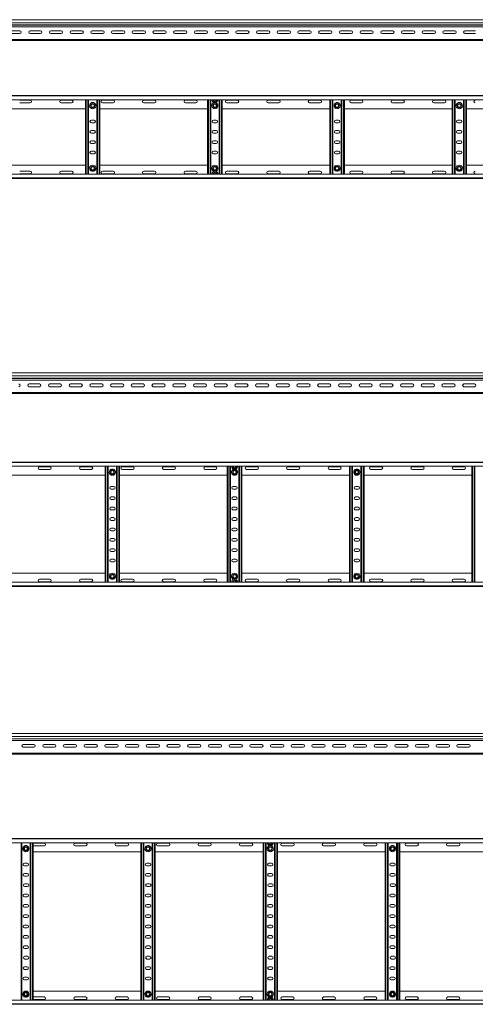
# Model space of a CAD drawing. Header units: millimetres. Extents: x -921 to 3222, y -5257 to -169.
# Tile 7 of 9: x 619 to 1719, y -2545 to -169. Entities that reach past the tile are written whole.
import ezdxf

# ---------------------------------------------------------------- set-up
doc = ezdxf.new("R2010")
doc.units = ezdxf.units.MM

msp = doc.modelspace()

# ---------------------------------------------------------------- linework, layer by layer
at = {"color": 7, "linetype": 'Continuous', "lineweight": 15}
for p, q in [((35.1, -186.6), (2982.2, -186.6)), ((2982.2, -169.3), (35.2, -169.3)), ((35.2, -176.8), (2982.2, -176.8)), ((35.2, -182.1), (2982.2, -182.1)), ((35.2, -182.4), (2982.2, -182.4)), ((594.4, -196.1), (619.9, -196.1)), ((619.9, -202.6), (594.4, -202.6)), ((644.4, -196.1), (669.9, -196.1)), ((669.9, -202.6), (644.4, -202.6)), ((694.4, -196.1), (719.9, -196.1)), ((719.9, -202.6), (694.4, -202.6)), ((744.4, -196.1), (769.9, -196.1)), ((769.9, -202.6), (744.4, -202.6)), ((794.4, -196.1), (819.9, -196.1)), ((819.9, -202.6), (794.4, -202.6)), ((844.4, -196.1), (869.9, -196.1)), ((869.9, -202.6), (844.4, -202.6)), ((894.4, -196.1), (919.9, -196.1)), ((919.9, -202.6), (894.4, -202.6)), ((944.4, -196.1), (969.9, -196.1)), ((969.9, -202.6), (944.4, -202.6)), ((994.4, -196.1), (1019.9, -196.1)), ((1019.9, -202.6), (994.4, -202.6)), ((1044.4, -196.1), (1069.9, -196.1)), ((1069.9, -202.6), (1044.4, -202.6)), ((1094.4, -196.1), (1119.9, -196.1)), ((1119.9, -202.6), (1094.4, -202.6)), ((1144.4, -196.1), (1169.9, -196.1)), ((1169.9, -202.6), (1144.4, -202.6)), ((1194.4, -196.1), (1219.9, -196.1)), ((1219.9, -202.6), (1194.4, -202.6)), ((1244.4, -196.1), (1269.9, -196.1)), ((1269.9, -202.6), (1244.4, -202.6)), ((1294.4, -196.1), (1319.9, -196.1)), ((1319.9, -202.6), (1294.4, -202.6)), ((1344.4, -196.1), (1369.9, -196.1)), ((1369.9, -202.6), (1344.4, -202.6)), ((1394.4, -196.1), (1419.9, -196.1)), ((1419.9, -202.6), (1394.4, -202.6)), ((1444.4, -196.1), (1469.9, -196.1)), ((1469.9, -202.6), (1444.4, -202.6)), ((1494.4, -196.1), (1519.9, -196.1)), ((1519.9, -202.6), (1494.4, -202.6)), ((1544.4, -196.1), (1569.9, -196.1)), ((1569.9, -202.6), (1544.4, -202.6)), ((1594.4, -196.1), (1619.9, -196.1)), ((1619.9, -202.6), (1594.4, -202.6)), ((1644.4, -196.1), (1669.9, -196.1)), ((1669.9, -202.6), (1644.4, -202.6)), ((1694.4, -196.1), (1719.9, -196.1)), ((1719.9, -202.6), (1694.4, -202.6)), ((35.2, -216.9), (2982.2, -216.9)), ((35.2, -219.3), (2982.2, -219.3)), ((35.1, -352.2), (2982.2, -352.2)), ((2982.2, -353.3), (35.2, -353.3)), ((35.2, -362.4), (2982.2, -362.4)), ((644.9, -363.4), (619.4, -363.4)), ((619.4, -369.9), (644.9, -369.9)), ((744.9, -363.4), (719.4, -363.4)), ((719.4, -369.9), (744.9, -369.9)), ((778.2, -542), (778.2, -362.4)), ((785.7, -542), (785.7, -362.4)), ((797.4, -369.4), (793.9, -369.4)), ((805.7, -542), (805.7, -362.4)), ((813.2, -542), (813.2, -362.4)), ((844.9, -363.4), (819.4, -363.4)), ((819.4, -369.9), (844.9, -369.9)), ((944.9, -363.4), (919.4, -363.4)), ((919.4, -369.9), (944.9, -369.9)), ((1044.9, -363.4), (1019.4, -363.4)), ((1019.4, -369.9), (1044.9, -369.9)), ((1073.2, -542), (1073.2, -362.4)), ((1080.7, -542), (1080.7, -362.4)), ((1088.9, -369.4), (1092.4, -369.4)), ((1100.7, -542), (1100.7, -362.4)), ((1108.2, -542), (1108.2, -362.4)), ((1144.9, -363.4), (1119.4, -363.4)), ((1119.4, -369.9), (1144.9, -369.9)), ((1244.9, -363.4), (1219.4, -363.4)), ((1219.4, -369.9), (1244.9, -369.9)), ((1344.9, -363.4), (1319.4, -363.4)), ((1319.4, -369.9), (1344.9, -369.9)), ((1368.2, -542), (1368.2, -362.4)), ((1375.7, -542), (1375.7, -362.4)), ((1387.4, -369.4), (1383.9, -369.4)), ((1395.7, -542), (1395.7, -362.4)), ((1403.2, -542), (1403.2, -362.4)), ((1444.9, -363.4), (1419.4, -363.4)), ((1419.4, -369.9), (1444.9, -369.9)), ((1544.9, -363.4), (1519.4, -363.4)), ((1519.4, -369.9), (1544.9, -369.9)), ((1644.9, -363.4), (1619.4, -363.4)), ((1619.4, -369.9), (1644.9, -369.9)), ((1663.2, -542), (1663.2, -362.4)), ((1670.7, -542), (1670.7, -362.4)), ((1682.4, -369.4), (1678.9, -369.4)), ((1690.7, -542), (1690.7, -362.4)), ((1698.2, -542), (1698.2, -362.4)), ((518.2, -384.2), (778.2, -384.2)), ((813.2, -384.2), (1073.2, -384.2)), ((1108.2, -384.2), (1368.2, -384.2)), ((1403.2, -384.2), (1663.2, -384.2)), ((1698.2, -384.2), (1958.2, -384.2)), ((798.9, -411.4), (792.4, -411.4)), ((792.4, -417.9), (798.9, -417.9)), ((1093.9, -411.4), (1087.4, -411.4)), ((1087.4, -417.9), (1093.9, -417.9)), ((1388.9, -411.4), (1382.4, -411.4)), ((1382.4, -417.9), (1388.9, -417.9)), ((1683.9, -411.4), (1677.4, -411.4)), ((1677.4, -417.9), (1683.9, -417.9)), ((798.9, -436.4), (792.4, -436.4)), ((792.4, -442.9), (798.9, -442.9)), ((1093.9, -436.4), (1087.4, -436.4)), ((1087.4, -442.9), (1093.9, -442.9)), ((1388.9, -436.4), (1382.4, -436.4)), ((1382.4, -442.9), (1388.9, -442.9)), ((1683.9, -436.4), (1677.4, -436.4)), ((1677.4, -442.9), (1683.9, -442.9)), ((798.9, -461.4), (792.4, -461.4)), ((792.4, -467.9), (798.9, -467.9)), ((1093.9, -461.4), (1087.4, -461.4)), ((1087.4, -467.9), (1093.9, -467.9)), ((1388.9, -461.4), (1382.4, -461.4)), ((1382.4, -467.9), (1388.9, -467.9)), ((1683.9, -461.4), (1677.4, -461.4)), ((1677.4, -467.9), (1683.9, -467.9)), ((798.9, -486.4), (792.4, -486.4)), ((792.4, -492.9), (798.9, -492.9)), ((1093.9, -486.4), (1087.4, -486.4)), ((1087.4, -492.9), (1093.9, -492.9)), ((1388.9, -486.4), (1382.4, -486.4)), ((1382.4, -492.9), (1388.9, -492.9)), ((1683.9, -486.4), (1677.4, -486.4)), ((1677.4, -492.9), (1683.9, -492.9)), ((518.2, -520.2), (778.2, -520.2)), ((813.2, -520.2), (1073.2, -520.2)), ((1108.2, -520.2), (1368.2, -520.2)), ((1403.2, -520.2), (1663.2, -520.2)), ((1698.2, -520.2), (1958.2, -520.2)), ((2982.2, -542), (35.2, -542)), ((619.4, -534.4), (644.9, -534.4)), ((644.9, -540.9), (619.4, -540.9)), ((719.4, -534.4), (744.9, -534.4)), ((744.9, -540.9), (719.4, -540.9)), ((793.9, -535), (797.4, -535)), ((819.4, -534.4), (844.9, -534.4)), ((844.9, -540.9), (819.4, -540.9)), ((919.4, -534.4), (944.9, -534.4)), ((944.9, -540.9), (919.4, -540.9)), ((1019.4, -534.4), (1044.9, -534.4)), ((1044.9, -540.9), (1019.4, -540.9)), ((1088.9, -535), (1092.4, -535)), ((1119.4, -534.4), (1144.9, -534.4)), ((1144.9, -540.9), (1119.4, -540.9)), ((1219.4, -534.4), (1244.9, -534.4)), ((1244.9, -540.9), (1219.4, -540.9)), ((1319.4, -534.4), (1344.9, -534.4)), ((1344.9, -540.9), (1319.4, -540.9)), ((1383.9, -535), (1387.4, -535)), ((1419.4, -534.4), (1444.9, -534.4)), ((1444.9, -540.9), (1419.4, -540.9)), ((1519.4, -534.4), (1544.9, -534.4)), ((1544.9, -540.9), (1519.4, -540.9)), ((1619.4, -534.4), (1644.9, -534.4)), ((1644.9, -540.9), (1619.4, -540.9)), ((1678.9, -535), (1682.4, -535)), ((35.1, -552.2), (2982.2, -552.2)), ((35.2, -551.1), (2982.2, -551.1)), ((82.6, -1038.7), (3029.7, -1038.7)), ((3029.7, -1021.4), (82.7, -1021.4)), ((82.7, -1028.8), (3029.7, -1028.8)), ((82.7, -1034.2), (3029.7, -1034.2)), ((82.7, -1034.5), (3029.7, -1034.5)), ((642, -1048.1), (667.5, -1048.1)), ((667.5, -1054.6), (642, -1054.6)), ((692, -1048.1), (717.5, -1048.1)), ((717.5, -1054.6), (692, -1054.6)), ((742, -1048.1), (767.5, -1048.1)), ((767.5, -1054.6), (742, -1054.6)), ((792, -1048.1), (817.5, -1048.1)), ((817.5, -1054.6), (792, -1054.6)), ((842, -1048.1), (867.5, -1048.1)), ((867.5, -1054.6), (842, -1054.6)), ((892, -1048.1), (917.5, -1048.1)), ((917.5, -1054.6), (892, -1054.6)), ((942, -1048.1), (967.5, -1048.1)), ((967.5, -1054.6), (942, -1054.6)), ((992, -1048.1), (1017.5, -1048.1)), ((1017.5, -1054.6), (992, -1054.6)), ((1042, -1048.1), (1067.5, -1048.1)), ((1067.5, -1054.6), (1042, -1054.6)), ((1092, -1048.1), (1117.5, -1048.1)), ((1117.5, -1054.6), (1092, -1054.6)), ((1142, -1048.1), (1167.5, -1048.1)), ((1167.5, -1054.6), (1142, -1054.6)), ((1192, -1048.1), (1217.5, -1048.1)), ((1217.5, -1054.6), (1192, -1054.6)), ((1242, -1048.1), (1267.5, -1048.1)), ((1267.5, -1054.6), (1242, -1054.6)), ((1292, -1048.1), (1317.5, -1048.1)), ((1317.5, -1054.6), (1292, -1054.6)), ((1342, -1048.1), (1367.5, -1048.1)), ((1367.5, -1054.6), (1342, -1054.6)), ((1392, -1048.1), (1417.5, -1048.1)), ((1417.5, -1054.6), (1392, -1054.6)), ((1442, -1048.1), (1467.5, -1048.1)), ((1467.5, -1054.6), (1442, -1054.6)), ((1492, -1048.1), (1517.5, -1048.1)), ((1517.5, -1054.6), (1492, -1054.6)), ((1542, -1048.1), (1567.5, -1048.1)), ((1567.5, -1054.6), (1542, -1054.6)), ((1592, -1048.1), (1617.5, -1048.1)), ((1617.5, -1054.6), (1592, -1054.6)), ((1642, -1048.1), (1667.5, -1048.1)), ((1667.5, -1054.6), (1642, -1054.6)), ((1692, -1048.1), (1717.5, -1048.1)), ((1717.5, -1054.6), (1692, -1054.6)), ((82.7, -1069), (3029.7, -1069)), ((82.7, -1071.4), (3029.7, -1071.4)), ((82.6, -1236.4), (3029.7, -1236.4)), ((3029.7, -1237.5), (82.7, -1237.5)), ((82.7, -1246.6), (3029.7, -1246.6)), ((692.5, -1247.6), (667, -1247.6)), ((667, -1254.1), (692.5, -1254.1)), ((792.5, -1247.6), (767, -1247.6)), ((767, -1254.1), (792.5, -1254.1)), ((825.7, -1526.2), (825.7, -1246.6)), ((833.2, -1526.2), (833.2, -1246.6)), ((844.9, -1253.6), (841.5, -1253.6)), ((853.2, -1526.2), (853.2, -1246.6)), ((860.7, -1526.2), (860.7, -1246.6)), ((892.5, -1247.6), (867, -1247.6)), ((867, -1254.1), (892.5, -1254.1)), ((992.5, -1247.6), (967, -1247.6)), ((967, -1254.1), (992.5, -1254.1)), ((1092.5, -1247.6), (1067, -1247.6)), ((1067, -1254.1), (1092.5, -1254.1)), ((1120.7, -1526.2), (1120.7, -1246.6)), ((1128.2, -1526.2), (1128.2, -1246.6)), ((1136.5, -1253.6), (1139.9, -1253.6)), ((1148.2, -1526.2), (1148.2, -1246.6)), ((1155.7, -1526.2), (1155.7, -1246.6)), ((1192.5, -1247.6), (1167, -1247.6)), ((1167, -1254.1), (1192.5, -1254.1)), ((1292.5, -1247.6), (1267, -1247.6)), ((1267, -1254.1), (1292.5, -1254.1)), ((1392.5, -1247.6), (1367, -1247.6)), ((1367, -1254.1), (1392.5, -1254.1)), ((1415.7, -1526.2), (1415.7, -1246.6)), ((1423.2, -1526.2), (1423.2, -1246.6)), ((1434.9, -1253.6), (1431.5, -1253.6)), ((1443.2, -1526.2), (1443.2, -1246.6)), ((1450.7, -1526.2), (1450.7, -1246.6)), ((1492.5, -1247.6), (1467, -1247.6)), ((1467, -1254.1), (1492.5, -1254.1)), ((1592.5, -1247.6), (1567, -1247.6)), ((1567, -1254.1), (1592.5, -1254.1)), ((1692.5, -1247.6), (1667, -1247.6)), ((1667, -1254.1), (1692.5, -1254.1)), ((1710.7, -1526.2), (1710.7, -1246.6)), ((1718.2, -1526.2), (1718.2, -1246.6)), ((565.7, -1268.4), (825.7, -1268.4)), ((860.7, -1268.4), (1120.7, -1268.4)), ((1155.7, -1268.4), (1415.7, -1268.4)), ((1450.7, -1268.4), (1710.7, -1268.4)), ((846.5, -1295.6), (840, -1295.6)), ((840, -1302.1), (846.5, -1302.1)), ((1141.5, -1295.6), (1135, -1295.6)), ((1135, -1302.1), (1141.5, -1302.1)), ((1436.5, -1295.6), (1430, -1295.6)), ((1430, -1302.1), (1436.5, -1302.1)), ((846.5, -1320.6), (840, -1320.6)), ((840, -1327.1), (846.5, -1327.1)), ((1141.5, -1320.6), (1135, -1320.6)), ((1135, -1327.1), (1141.5, -1327.1)), ((1436.5, -1320.6), (1430, -1320.6)), ((1430, -1327.1), (1436.5, -1327.1)), ((846.5, -1345.6), (840, -1345.6)), ((840, -1352.1), (846.5, -1352.1)), ((1141.5, -1345.6), (1135, -1345.6)), ((1135, -1352.1), (1141.5, -1352.1)), ((1436.5, -1345.6), (1430, -1345.6)), ((1430, -1352.1), (1436.5, -1352.1)), ((846.5, -1370.6), (840, -1370.6)), ((840, -1377.1), (846.5, -1377.1)), ((1141.5, -1370.6), (1135, -1370.6)), ((1135, -1377.1), (1141.5, -1377.1)), ((1436.5, -1370.6), (1430, -1370.6)), ((1430, -1377.1), (1436.5, -1377.1)), ((846.5, -1395.6), (840, -1395.6)), ((1141.5, -1395.6), (1135, -1395.6)), ((1436.5, -1395.6), (1430, -1395.6)), ((840, -1402.1), (846.5, -1402.1)), ((846.5, -1420.6), (840, -1420.6)), ((1135, -1402.1), (1141.5, -1402.1)), ((1141.5, -1420.6), (1135, -1420.6)), ((1430, -1402.1), (1436.5, -1402.1)), ((1436.5, -1420.6), (1430, -1420.6)), ((840, -1427.1), (846.5, -1427.1)), ((846.5, -1445.6), (840, -1445.6)), ((1135, -1427.1), (1141.5, -1427.1)), ((1141.5, -1445.6), (1135, -1445.6)), ((1430, -1427.1), (1436.5, -1427.1)), ((1436.5, -1445.6), (1430, -1445.6)), ((840, -1452.1), (846.5, -1452.1)), ((846.5, -1470.6), (840, -1470.6)), ((1135, -1452.1), (1141.5, -1452.1)), ((1141.5, -1470.6), (1135, -1470.6)), ((1430, -1452.1), (1436.5, -1452.1)), ((1436.5, -1470.6), (1430, -1470.6)), ((840, -1477.1), (846.5, -1477.1)), ((1135, -1477.1), (1141.5, -1477.1)), ((1430, -1477.1), (1436.5, -1477.1)), ((565.7, -1504.4), (825.7, -1504.4)), ((667, -1518.6), (692.5, -1518.6)), ((767, -1518.6), (792.5, -1518.6)), ((841.5, -1519.2), (844.9, -1519.2)), ((860.7, -1504.4), (1120.7, -1504.4)), ((867, -1518.6), (892.5, -1518.6)), ((967, -1518.6), (992.5, -1518.6)), ((1067, -1518.6), (1092.5, -1518.6)), ((1136.5, -1519.2), (1139.9, -1519.2)), ((1155.7, -1504.4), (1415.7, -1504.4)), ((1167, -1518.6), (1192.5, -1518.6)), ((1267, -1518.6), (1292.5, -1518.6)), ((1367, -1518.6), (1392.5, -1518.6)), ((1431.5, -1519.2), (1434.9, -1519.2)), ((1450.7, -1504.4), (1710.7, -1504.4)), ((1467, -1518.6), (1492.5, -1518.6)), ((1567, -1518.6), (1592.5, -1518.6)), ((1667, -1518.6), (1692.5, -1518.6)), ((82.6, -1536.4), (3029.7, -1536.4)), ((3029.7, -1526.2), (82.7, -1526.2)), ((82.7, -1535.3), (3029.7, -1535.3)), ((692.5, -1525.1), (667, -1525.1)), ((792.5, -1525.1), (767, -1525.1)), ((892.5, -1525.1), (867, -1525.1)), ((992.5, -1525.1), (967, -1525.1)), ((1092.5, -1525.1), (1067, -1525.1)), ((1192.5, -1525.1), (1167, -1525.1)), ((1292.5, -1525.1), (1267, -1525.1)), ((1392.5, -1525.1), (1367, -1525.1)), ((1492.5, -1525.1), (1467, -1525.1)), ((1592.5, -1525.1), (1567, -1525.1)), ((1692.5, -1525.1), (1667, -1525.1)), ((3115.9, -1891), (168.9, -1891)), ((168.9, -1898.5), (3115.9, -1898.5)), ((168.8, -1908.3), (3115.9, -1908.3)), ((168.9, -1903.8), (3115.9, -1903.8)), ((168.9, -1904.2), (3115.9, -1904.2)), ((628.2, -1917.8), (653.7, -1917.8)), ((678.2, -1917.8), (703.7, -1917.8)), ((728.2, -1917.8), (753.7, -1917.8)), ((778.2, -1917.8), (803.7, -1917.8)), ((828.2, -1917.8), (853.7, -1917.8)), ((878.2, -1917.8), (903.7, -1917.8)), ((928.2, -1917.8), (953.7, -1917.8)), ((978.2, -1917.8), (1003.7, -1917.8)), ((1028.2, -1917.8), (1053.7, -1917.8)), ((1078.2, -1917.8), (1103.7, -1917.8)), ((1128.2, -1917.8), (1153.7, -1917.8)), ((1178.2, -1917.8), (1203.7, -1917.8)), ((1228.2, -1917.8), (1253.7, -1917.8)), ((1278.2, -1917.8), (1303.7, -1917.8)), ((1328.2, -1917.8), (1353.7, -1917.8)), ((1378.2, -1917.8), (1403.7, -1917.8)), ((1428.2, -1917.8), (1453.7, -1917.8)), ((1478.2, -1917.8), (1503.7, -1917.8)), ((1528.2, -1917.8), (1553.7, -1917.8)), ((1578.2, -1917.8), (1603.7, -1917.8)), ((1628.2, -1917.8), (1653.7, -1917.8)), ((1678.2, -1917.8), (1703.7, -1917.8)), ((168.9, -1938.6), (3115.9, -1938.6)), ((168.9, -1941), (3115.9, -1941)), ((653.7, -1924.3), (628.2, -1924.3)), ((703.7, -1924.3), (678.2, -1924.3)), ((753.7, -1924.3), (728.2, -1924.3)), ((803.7, -1924.3), (778.2, -1924.3)), ((853.7, -1924.3), (828.2, -1924.3)), ((903.7, -1924.3), (878.2, -1924.3)), ((953.7, -1924.3), (928.2, -1924.3)), ((1003.7, -1924.3), (978.2, -1924.3)), ((1053.7, -1924.3), (1028.2, -1924.3)), ((1103.7, -1924.3), (1078.2, -1924.3)), ((1153.7, -1924.3), (1128.2, -1924.3)), ((1203.7, -1924.3), (1178.2, -1924.3)), ((1253.7, -1924.3), (1228.2, -1924.3)), ((1303.7, -1924.3), (1278.2, -1924.3)), ((1353.7, -1924.3), (1328.2, -1924.3)), ((1403.7, -1924.3), (1378.2, -1924.3)), ((1453.7, -1924.3), (1428.2, -1924.3)), ((1503.7, -1924.3), (1478.2, -1924.3)), ((1553.7, -1924.3), (1528.2, -1924.3)), ((1603.7, -1924.3), (1578.2, -1924.3)), ((1653.7, -1924.3), (1628.2, -1924.3)), ((1703.7, -1924.3), (1678.2, -1924.3)), ((168.8, -2144.6), (3115.9, -2144.6)), ((3115.9, -2145.7), (168.9, -2145.7)), ((168.9, -2154.8), (3115.9, -2154.8)), ((624.4, -2534.4), (624.4, -2154.8)), ((644.4, -2534.4), (644.4, -2154.8)), ((651.9, -2534.4), (651.9, -2154.8)), ((678.7, -2155.8), (653.2, -2155.8)), ((778.7, -2155.8), (753.2, -2155.8)), ((878.7, -2155.8), (853.2, -2155.8)), ((911.9, -2534.4), (911.9, -2154.8)), ((919.4, -2534.4), (919.4, -2154.8)), ((939.4, -2534.4), (939.4, -2154.8)), ((946.9, -2534.4), (946.9, -2154.8)), ((978.7, -2155.8), (953.2, -2155.8)), ((1078.7, -2155.8), (1053.2, -2155.8)), ((1178.7, -2155.8), (1153.2, -2155.8)), ((1206.9, -2534.4), (1206.9, -2154.8)), ((1214.4, -2534.4), (1214.4, -2154.8)), ((1234.4, -2534.4), (1234.4, -2154.8)), ((1241.9, -2534.4), (1241.9, -2154.8)), ((1278.7, -2155.8), (1253.2, -2155.8)), ((1378.7, -2155.8), (1353.2, -2155.8)), ((1478.7, -2155.8), (1453.2, -2155.8)), ((1501.9, -2534.4), (1501.9, -2154.8)), ((1509.4, -2534.4), (1509.4, -2154.8)), ((1529.4, -2534.4), (1529.4, -2154.8)), ((1536.9, -2534.4), (1536.9, -2154.8)), ((1578.7, -2155.8), (1553.2, -2155.8)), ((1678.7, -2155.8), (1653.2, -2155.8)), ((636.1, -2161.8), (632.7, -2161.8)), ((651.9, -2176.6), (911.9, -2176.6)), ((653.2, -2162.3), (678.7, -2162.3)), ((753.2, -2162.3), (778.7, -2162.3)), ((853.2, -2162.3), (878.7, -2162.3)), ((931.1, -2161.8), (927.7, -2161.8)), ((946.9, -2176.6), (1206.9, -2176.6)), ((953.2, -2162.3), (978.7, -2162.3)), ((1053.2, -2162.3), (1078.7, -2162.3)), ((1153.2, -2162.3), (1178.7, -2162.3)), ((1222.7, -2161.8), (1226.1, -2161.8)), ((1241.9, -2176.6), (1501.9, -2176.6)), ((1253.2, -2162.3), (1278.7, -2162.3)), ((1353.2, -2162.3), (1378.7, -2162.3)), ((1453.2, -2162.3), (1478.7, -2162.3)), ((1521.1, -2161.8), (1517.7, -2161.8)), ((1536.9, -2176.6), (1796.9, -2176.6)), ((1553.2, -2162.3), (1578.7, -2162.3)), ((1653.2, -2162.3), (1678.7, -2162.3)), ((637.7, -2203.8), (631.2, -2203.8)), ((932.7, -2203.8), (926.2, -2203.8)), ((1227.7, -2203.8), (1221.2, -2203.8)), ((1522.7, -2203.8), (1516.2, -2203.8)), ((631.2, -2210.3), (637.7, -2210.3)), ((637.7, -2228.8), (631.2, -2228.8)), ((926.2, -2210.3), (932.7, -2210.3)), ((932.7, -2228.8), (926.2, -2228.8)), ((1221.2, -2210.3), (1227.7, -2210.3)), ((1227.7, -2228.8), (1221.2, -2228.8)), ((1516.2, -2210.3), (1522.7, -2210.3)), ((1522.7, -2228.8), (1516.2, -2228.8)), ((631.2, -2235.3), (637.7, -2235.3)), ((638.2, -2253.8), (631.7, -2253.8)), ((926.2, -2235.3), (932.7, -2235.3)), ((933.2, -2253.8), (926.7, -2253.8)), ((1221.2, -2235.3), (1227.7, -2235.3)), ((1228.2, -2253.8), (1221.7, -2253.8)), ((1516.2, -2235.3), (1522.7, -2235.3)), ((1523.2, -2253.8), (1516.7, -2253.8)), ((637.7, -2278.8), (631.2, -2278.8)), ((631.7, -2260.3), (638.2, -2260.3)), ((932.7, -2278.8), (926.2, -2278.8)), ((926.7, -2260.3), (933.2, -2260.3)), ((1227.7, -2278.8), (1221.2, -2278.8)), ((1221.7, -2260.3), (1228.2, -2260.3)), ((1522.7, -2278.8), (1516.2, -2278.8)), ((1516.7, -2260.3), (1523.2, -2260.3)), ((631.2, -2285.3), (637.7, -2285.3)), ((637.7, -2303.8), (631.2, -2303.8)), ((926.2, -2285.3), (932.7, -2285.3)), ((932.7, -2303.8), (926.2, -2303.8)), ((1221.2, -2285.3), (1227.7, -2285.3)), ((1227.7, -2303.8), (1221.2, -2303.8)), ((1516.2, -2285.3), (1522.7, -2285.3)), ((1522.7, -2303.8), (1516.2, -2303.8)), ((631.2, -2310.3), (637.7, -2310.3)), ((926.2, -2310.3), (932.7, -2310.3)), ((1221.2, -2310.3), (1227.7, -2310.3)), ((1516.2, -2310.3), (1522.7, -2310.3)), ((637.7, -2328.8), (631.2, -2328.8)), ((631.2, -2335.3), (637.7, -2335.3)), ((932.7, -2328.8), (926.2, -2328.8)), ((926.2, -2335.3), (932.7, -2335.3)), ((1227.7, -2328.8), (1221.2, -2328.8)), ((1221.2, -2335.3), (1227.7, -2335.3)), ((1522.7, -2328.8), (1516.2, -2328.8)), ((1516.2, -2335.3), (1522.7, -2335.3)), ((637.7, -2353.8), (631.2, -2353.8)), ((631.2, -2360.3), (637.7, -2360.3)), ((932.7, -2353.8), (926.2, -2353.8)), ((926.2, -2360.3), (932.7, -2360.3)), ((1227.7, -2353.8), (1221.2, -2353.8)), ((1221.2, -2360.3), (1227.7, -2360.3)), ((1522.7, -2353.8), (1516.2, -2353.8)), ((1516.2, -2360.3), (1522.7, -2360.3)), ((637.7, -2378.8), (631.2, -2378.8)), ((631.2, -2385.3), (637.7, -2385.3)), ((932.7, -2378.8), (926.2, -2378.8)), ((926.2, -2385.3), (932.7, -2385.3)), ((1227.7, -2378.8), (1221.2, -2378.8)), ((1221.2, -2385.3), (1227.7, -2385.3)), ((1522.7, -2378.8), (1516.2, -2378.8)), ((1516.2, -2385.3), (1522.7, -2385.3)), ((637.7, -2403.8), (631.2, -2403.8)), ((631.2, -2410.3), (637.7, -2410.3)), ((932.7, -2403.8), (926.2, -2403.8)), ((926.2, -2410.3), (932.7, -2410.3)), ((1227.7, -2403.8), (1221.2, -2403.8)), ((1221.2, -2410.3), (1227.7, -2410.3)), ((1522.7, -2403.8), (1516.2, -2403.8)), ((1516.2, -2410.3), (1522.7, -2410.3)), ((638.2, -2428.8), (631.7, -2428.8)), ((631.7, -2435.3), (638.2, -2435.3)), ((933.2, -2428.8), (926.7, -2428.8)), ((926.7, -2435.3), (933.2, -2435.3)), ((1228.2, -2428.8), (1221.7, -2428.8)), ((1221.7, -2435.3), (1228.2, -2435.3)), ((1523.2, -2428.8), (1516.7, -2428.8)), ((1516.7, -2435.3), (1523.2, -2435.3)), ((637.7, -2453.8), (631.2, -2453.8)), ((631.2, -2460.3), (637.7, -2460.3)), ((932.7, -2453.8), (926.2, -2453.8)), ((926.2, -2460.3), (932.7, -2460.3)), ((1227.7, -2453.8), (1221.2, -2453.8)), ((1221.2, -2460.3), (1227.7, -2460.3)), ((1522.7, -2453.8), (1516.2, -2453.8)), ((1516.2, -2460.3), (1522.7, -2460.3)), ((637.7, -2478.8), (631.2, -2478.8)), ((631.2, -2485.3), (637.7, -2485.3)), ((932.7, -2478.8), (926.2, -2478.8)), ((926.2, -2485.3), (932.7, -2485.3)), ((1227.7, -2478.8), (1221.2, -2478.8)), ((1221.2, -2485.3), (1227.7, -2485.3)), ((1522.7, -2478.8), (1516.2, -2478.8)), ((1516.2, -2485.3), (1522.7, -2485.3)), ((651.9, -2512.6), (911.9, -2512.6)), ((946.9, -2512.6), (1206.9, -2512.6)), ((1241.9, -2512.6), (1501.9, -2512.6)), ((1536.9, -2512.6), (1796.9, -2512.6)), ((3115.9, -2534.4), (168.9, -2534.4)), ((632.7, -2527.4), (636.1, -2527.4)), ((653.2, -2526.8), (678.7, -2526.8)), ((678.7, -2533.3), (653.2, -2533.3)), ((753.2, -2526.8), (778.7, -2526.8)), ((778.7, -2533.3), (753.2, -2533.3)), ((853.2, -2526.8), (878.7, -2526.8)), ((878.7, -2533.3), (853.2, -2533.3)), ((927.7, -2527.4), (931.1, -2527.4)), ((953.2, -2526.8), (978.7, -2526.8)), ((978.7, -2533.3), (953.2, -2533.3)), ((1053.2, -2526.8), (1078.7, -2526.8)), ((1078.7, -2533.3), (1053.2, -2533.3)), ((1153.2, -2526.8), (1178.7, -2526.8)), ((1178.7, -2533.3), (1153.2, -2533.3)), ((1222.7, -2527.4), (1226.1, -2527.4)), ((1253.2, -2526.8), (1278.7, -2526.8)), ((1278.7, -2533.3), (1253.2, -2533.3)), ((1353.2, -2526.8), (1378.7, -2526.8)), ((1378.7, -2533.3), (1353.2, -2533.3)), ((1453.2, -2526.8), (1478.7, -2526.8)), ((1478.7, -2533.3), (1453.2, -2533.3)), ((1517.7, -2527.4), (1521.1, -2527.4)), ((1553.2, -2526.8), (1578.7, -2526.8)), ((1578.7, -2533.3), (1553.2, -2533.3)), ((1653.2, -2526.8), (1678.7, -2526.8)), ((1678.7, -2533.3), (1653.2, -2533.3)), ((168.8, -2544.6), (3115.9, -2544.6)), ((168.9, -2543.5), (3115.9, -2543.5))]:
    msp.add_line(p, q, dxfattribs=at)
at = {"color": 8, "linetype": 'Continuous', "lineweight": 15}
for p, q in [((780, -542), (780, -362.4)), ((783.9, -542), (783.9, -362.4)), ((807.5, -542), (807.5, -362.4)), ((811.4, -542), (811.4, -362.4)), ((1075, -542), (1075, -362.4)), ((1078.9, -542), (1078.9, -362.4)), ((1102.5, -542), (1102.5, -362.4)), ((1106.4, -542), (1106.4, -362.4)), ((1370, -542), (1370, -362.4)), ((1373.9, -542), (1373.9, -362.4)), ((1397.5, -542), (1397.5, -362.4)), ((1401.4, -542), (1401.4, -362.4)), ((1665, -542), (1665, -362.4)), ((1668.9, -542), (1668.9, -362.4)), ((1692.5, -542), (1692.5, -362.4)), ((1696.4, -542), (1696.4, -362.4)), ((827.5, -1526.2), (827.5, -1246.6)), ((831.4, -1526.2), (831.4, -1246.6)), ((855, -1526.2), (855, -1246.6)), ((858.9, -1526.2), (858.9, -1246.6)), ((1122.5, -1526.2), (1122.5, -1246.6)), ((1126.4, -1526.2), (1126.4, -1246.6)), ((1150, -1526.2), (1150, -1246.6)), ((1153.9, -1526.2), (1153.9, -1246.6)), ((1417.5, -1526.2), (1417.5, -1246.6)), ((1421.4, -1526.2), (1421.4, -1246.6)), ((1445, -1526.2), (1445, -1246.6)), ((1448.9, -1526.2), (1448.9, -1246.6)), ((1712.5, -1526.2), (1712.5, -1246.6)), ((1716.4, -1526.2), (1716.4, -1246.6)), ((622.6, -2534.4), (622.6, -2154.8)), ((646.2, -2534.4), (646.2, -2154.8)), ((650.1, -2534.4), (650.1, -2154.8)), ((913.7, -2534.4), (913.7, -2154.8)), ((917.6, -2534.4), (917.6, -2154.8)), ((941.2, -2534.4), (941.2, -2154.8)), ((945.1, -2534.4), (945.1, -2154.8)), ((1208.7, -2534.4), (1208.7, -2154.8)), ((1212.6, -2534.4), (1212.6, -2154.8)), ((1236.2, -2534.4), (1236.2, -2154.8)), ((1240.1, -2534.4), (1240.1, -2154.8)), ((1503.7, -2534.4), (1503.7, -2154.8)), ((1507.6, -2534.4), (1507.6, -2154.8)), ((1531.2, -2534.4), (1531.2, -2154.8)), ((1535.1, -2534.4), (1535.1, -2154.8))]:
    msp.add_line(p, q, dxfattribs=at)
at = {"color": 7, "linetype": 'Continuous', "lineweight": 15, "flags": 128}
for points in [[(653.2, -2155.8), (652, -2156), (651.9, -2156.1)], [(651.9, -2162.1), (652, -2162.1), (653.2, -2162.3)], [(651.9, -2527.1), (652, -2527), (653.2, -2526.8)], [(653.2, -2533.3), (652, -2533.1), (651.9, -2533.1)]]:
    msp.add_lwpolyline(points, dxfattribs=at)
at = {"color": 7, "linetype": 'Continuous', "lineweight": 15}
for centre, radius in [((795.7, -376.7), 4.95), ((795.7, -376.7), 4.75), ((795.7, -376.7), 3.75), ((1090.7, -376.7), 4.95), ((1090.7, -376.7), 4.75), ((1090.7, -376.7), 3.75), ((1385.7, -376.7), 4.95), ((1385.7, -376.7), 4.75), ((1385.7, -376.7), 3.75), ((1680.7, -376.7), 4.95), ((1680.7, -376.7), 4.75), ((1680.7, -376.7), 3.75), ((795.7, -527.7), 4.95), ((795.7, -527.7), 4.75), ((795.7, -527.7), 3.75), ((1090.7, -527.7), 4.95), ((1090.7, -527.7), 4.75), ((1090.7, -527.7), 3.75), ((1385.7, -527.7), 4.95), ((1385.7, -527.7), 4.75), ((1385.7, -527.7), 3.75), ((1680.7, -527.7), 4.95), ((1680.7, -527.7), 4.75), ((1680.7, -527.7), 3.75), ((843.2, -1260.9), 4.95), ((843.2, -1260.9), 4.75), ((843.2, -1260.9), 3.75), ((1138.2, -1260.9), 4.95), ((1138.2, -1260.9), 4.75), ((1138.2, -1260.9), 3.75), ((1433.2, -1260.9), 4.95), ((1433.2, -1260.9), 4.75), ((1433.2, -1260.9), 3.75), ((843.2, -1511.9), 4.95), ((843.2, -1511.9), 4.75), ((843.2, -1511.9), 3.75), ((1138.2, -1511.9), 4.95), ((1138.2, -1511.9), 4.75), ((1138.2, -1511.9), 3.75), ((1433.2, -1511.9), 4.95), ((1433.2, -1511.9), 4.75), ((1433.2, -1511.9), 3.75), ((634.4, -2169.1), 4.95), ((634.4, -2169.1), 4.75), ((634.4, -2169.1), 3.75), ((929.4, -2169.1), 4.95), ((929.4, -2169.1), 4.75), ((929.4, -2169.1), 3.75), ((1224.4, -2169.1), 4.95), ((1224.4, -2169.1), 4.75), ((1224.4, -2169.1), 3.75), ((1519.4, -2169.1), 4.95), ((1519.4, -2169.1), 4.75), ((1519.4, -2169.1), 3.75), ((634.4, -2520.1), 4.95), ((634.4, -2520.1), 4.75), ((634.4, -2520.1), 3.75), ((929.4, -2520.1), 4.95), ((929.4, -2520.1), 4.75), ((929.4, -2520.1), 3.75), ((1224.4, -2520.1), 4.95), ((1224.4, -2520.1), 4.75), ((1224.4, -2520.1), 3.75), ((1519.4, -2520.1), 4.95), ((1519.4, -2520.1), 4.75), ((1519.4, -2520.1), 3.75)]:
    msp.add_circle(centre, radius, dxfattribs=at)
for centre, radius, start, end in [((619.9, -199.3), 3.25, 270, 90), ((644.4, -199.3), 3.25, 90, 270), ((669.9, -199.3), 3.25, 270, 90), ((694.4, -199.3), 3.25, 90, 270), ((719.9, -199.3), 3.25, 270, 90), ((744.4, -199.3), 3.25, 90, 270), ((769.9, -199.3), 3.25, 270, 90), ((794.4, -199.3), 3.25, 90, 270), ((819.9, -199.3), 3.25, 270, 90), ((844.4, -199.3), 3.25, 90, 270), ((869.9, -199.3), 3.25, 270, 90), ((894.4, -199.3), 3.25, 90, 270), ((919.9, -199.3), 3.25, 270, 90), ((944.4, -199.3), 3.25, 90, 270), ((969.9, -199.3), 3.25, 270, 90), ((994.4, -199.3), 3.25, 90, 270), ((1019.9, -199.3), 3.25, 270, 90), ((1044.4, -199.3), 3.25, 90, 270), ((1069.9, -199.3), 3.25, 270, 90), ((1094.4, -199.3), 3.25, 90, 270), ((1119.9, -199.3), 3.25, 270, 90), ((1144.4, -199.3), 3.25, 90, 270), ((1169.9, -199.3), 3.25, 270, 90), ((1194.4, -199.3), 3.25, 90, 270), ((1219.9, -199.3), 3.25, 270, 90), ((1244.4, -199.3), 3.25, 90, 270), ((1269.9, -199.3), 3.25, 270, 90), ((1294.4, -199.3), 3.25, 90, 270), ((1319.9, -199.3), 3.25, 270, 90), ((1344.4, -199.3), 3.25, 90, 270), ((1369.9, -199.3), 3.25, 270, 90), ((1394.4, -199.3), 3.25, 90, 270), ((1419.9, -199.3), 3.25, 270, 90), ((1444.4, -199.3), 3.25, 90, 270), ((1469.9, -199.3), 3.25, 270, 90), ((1494.4, -199.3), 3.25, 90, 270), ((1519.9, -199.3), 3.25, 270, 90), ((1544.4, -199.3), 3.25, 90, 270), ((1569.9, -199.3), 3.25, 270, 90), ((1594.4, -199.3), 3.25, 90, 270), ((1619.9, -199.3), 3.25, 270, 90), ((1644.4, -199.3), 3.25, 90, 270), ((1669.9, -199.3), 3.25, 270, 90), ((1694.4, -199.3), 3.25, 90, 270), ((644.9, -366.7), 3.25, 270, 90), ((719.4, -366.7), 3.25, 90, 270), ((744.9, -366.7), 3.25, 270, 90), ((795.7, -376.7), 7.5, 103.2615, 76.7385), ((819.4, -366.7), 3.25, 90, 270), ((844.9, -366.7), 3.25, 270, 90), ((919.4, -366.7), 3.25, 90, 270), ((944.9, -366.7), 3.25, 270, 90), ((1019.4, -366.7), 3.25, 90, 270), ((1044.9, -366.7), 3.25, 270, 90), ((1090.7, -362.1), 7.5, 182.4836, 256.7385), ((1090.7, -376.7), 7.5, 103.2615, 76.7385), ((1090.7, -362.1), 4.75, 183.9233, 356.0767), ((1090.7, -362.1), 7.5, 283.2615, 357.5164), ((1119.4, -366.7), 3.25, 90, 270), ((1144.9, -366.7), 3.25, 270, 90), ((1219.4, -366.7), 3.25, 90, 270), ((1244.9, -366.7), 3.25, 270, 90), ((1319.4, -366.7), 3.25, 90, 270), ((1344.9, -366.7), 3.25, 270, 90), ((1385.7, -376.7), 7.5, 103.2615, 76.7385), ((1419.4, -366.7), 3.25, 90, 270), ((1444.9, -366.7), 3.25, 270, 90), ((1519.4, -366.7), 3.25, 90, 270), ((1544.9, -366.7), 3.25, 270, 90), ((1619.4, -366.7), 3.25, 90, 270), ((1644.9, -366.7), 3.25, 270, 90), ((1680.7, -376.7), 7.5, 103.2615, 76.7385), ((1719.4, -366.7), 3.25, 90, 270), ((792.4, -414.7), 3.25, 90, 270), ((798.9, -414.7), 3.25, 270, 90), ((1087.4, -414.7), 3.25, 90, 270), ((1093.9, -414.7), 3.25, 270, 90), ((1382.4, -414.7), 3.25, 90, 270), ((1388.9, -414.7), 3.25, 270, 90), ((1677.4, -414.7), 3.25, 90, 270), ((1683.9, -414.7), 3.25, 270, 90), ((792.4, -439.7), 3.25, 90, 270), ((798.9, -439.7), 3.25, 270, 90), ((1087.4, -439.7), 3.25, 90, 270), ((1093.9, -439.7), 3.25, 270, 90), ((1382.4, -439.7), 3.25, 90, 270), ((1388.9, -439.7), 3.25, 270, 90), ((1677.4, -439.7), 3.25, 90, 270), ((1683.9, -439.7), 3.25, 270, 90), ((792.4, -464.7), 3.25, 90, 270), ((798.9, -464.7), 3.25, 270, 90), ((1087.4, -464.7), 3.25, 90, 270), ((1093.9, -464.7), 3.25, 270, 90), ((1382.4, -464.7), 3.25, 90, 270), ((1388.9, -464.7), 3.25, 270, 90), ((1677.4, -464.7), 3.25, 90, 270), ((1683.9, -464.7), 3.25, 270, 90), ((792.4, -489.7), 3.25, 90, 270), ((798.9, -489.7), 3.25, 270, 90), ((1087.4, -489.7), 3.25, 90, 270), ((1093.9, -489.7), 3.25, 270, 90), ((1382.4, -489.7), 3.25, 90, 270), ((1388.9, -489.7), 3.25, 270, 90), ((1677.4, -489.7), 3.25, 90, 270), ((1683.9, -489.7), 3.25, 270, 90), ((795.7, -527.7), 7.5, 283.2615, 256.7385), ((1090.7, -527.7), 7.5, 283.2615, 256.7385), ((1385.7, -527.7), 7.5, 283.2615, 256.7385), ((1680.7, -527.7), 7.5, 283.2615, 256.7385), ((644.9, -537.7), 3.25, 270, 90), ((719.4, -537.7), 3.25, 90, 270), ((744.9, -537.7), 3.25, 270, 90), ((819.4, -537.7), 3.25, 90, 270), ((844.9, -537.7), 3.25, 270, 90), ((919.4, -537.7), 3.25, 90, 270), ((944.9, -537.7), 3.25, 270, 90), ((1019.4, -537.7), 3.25, 90, 270), ((1044.9, -537.7), 3.25, 270, 90), ((1090.7, -542.3), 7.5, 103.2615, 177.5164), ((1090.7, -542.3), 4.75, 3.9233, 176.0767), ((1090.7, -542.3), 7.5, 2.4836, 76.7385), ((1119.4, -537.7), 3.25, 90, 270), ((1144.9, -537.7), 3.25, 270, 90), ((1219.4, -537.7), 3.25, 90, 270), ((1244.9, -537.7), 3.25, 270, 90), ((1319.4, -537.7), 3.25, 90, 270), ((1344.9, -537.7), 3.25, 270, 90), ((1419.4, -537.7), 3.25, 90, 270), ((1444.9, -537.7), 3.25, 270, 90), ((1519.4, -537.7), 3.25, 90, 270), ((1544.9, -537.7), 3.25, 270, 90), ((1619.4, -537.7), 3.25, 90, 270), ((1644.9, -537.7), 3.25, 270, 90), ((1719.4, -537.7), 3.25, 90, 270), ((617.5, -1051.4), 3.25, 270, 90), ((642, -1051.4), 3.25, 90, 270), ((667.5, -1051.4), 3.25, 270, 90), ((692, -1051.4), 3.25, 90, 270), ((717.5, -1051.4), 3.25, 270, 90), ((742, -1051.4), 3.25, 90, 270), ((767.5, -1051.4), 3.25, 270, 90), ((792, -1051.4), 3.25, 90, 270), ((817.5, -1051.4), 3.25, 270, 90), ((842, -1051.4), 3.25, 90, 270), ((867.5, -1051.4), 3.25, 270, 90), ((892, -1051.4), 3.25, 90, 270), ((917.5, -1051.4), 3.25, 270, 90), ((942, -1051.4), 3.25, 90, 270), ((967.5, -1051.4), 3.25, 270, 90), ((992, -1051.4), 3.25, 90, 270), ((1017.5, -1051.4), 3.25, 270, 90), ((1042, -1051.4), 3.25, 90, 270), ((1067.5, -1051.4), 3.25, 270, 90), ((1092, -1051.4), 3.25, 90, 270), ((1117.5, -1051.4), 3.25, 270, 90), ((1142, -1051.4), 3.25, 90, 270), ((1167.5, -1051.4), 3.25, 270, 90), ((1192, -1051.4), 3.25, 90, 270), ((1217.5, -1051.4), 3.25, 270, 90), ((1242, -1051.4), 3.25, 90, 270), ((1267.5, -1051.4), 3.25, 270, 90), ((1292, -1051.4), 3.25, 90, 270), ((1317.5, -1051.4), 3.25, 270, 90), ((1342, -1051.4), 3.25, 90, 270), ((1367.5, -1051.4), 3.25, 270, 90), ((1392, -1051.4), 3.25, 90, 270), ((1417.5, -1051.4), 3.25, 270, 90), ((1442, -1051.4), 3.25, 90, 270), ((1467.5, -1051.4), 3.25, 270, 90), ((1492, -1051.4), 3.25, 90, 270), ((1517.5, -1051.4), 3.25, 270, 90), ((1542, -1051.4), 3.25, 90, 270), ((1567.5, -1051.4), 3.25, 270, 90), ((1592, -1051.4), 3.25, 90, 270), ((1617.5, -1051.4), 3.25, 270, 90), ((1642, -1051.4), 3.25, 90, 270), ((1667.5, -1051.4), 3.25, 270, 90), ((1692, -1051.4), 3.25, 90, 270), ((1717.5, -1051.4), 3.25, 270, 90), ((667, -1250.9), 3.25, 90, 270), ((692.5, -1250.9), 3.25, 270, 90), ((767, -1250.9), 3.25, 90, 270), ((792.5, -1250.9), 3.25, 270, 90), ((843.2, -1260.9), 7.5, 103.2615, 76.7385), ((867, -1250.9), 3.25, 90, 270), ((892.5, -1250.9), 3.25, 270, 90), ((967, -1250.9), 3.25, 90, 270), ((992.5, -1250.9), 3.25, 270, 90), ((1067, -1250.9), 3.25, 90, 270), ((1092.5, -1250.9), 3.25, 270, 90), ((1138.2, -1246.3), 7.5, 182.4836, 256.7385), ((1138.2, -1260.9), 7.5, 103.2615, 76.7385), ((1138.2, -1246.3), 4.75, 183.9233, 356.0767), ((1138.2, -1246.3), 7.5, 283.2615, 357.5164), ((1167, -1250.9), 3.25, 90, 270), ((1192.5, -1250.9), 3.25, 270, 90), ((1267, -1250.9), 3.25, 90, 270), ((1292.5, -1250.9), 3.25, 270, 90), ((1367, -1250.9), 3.25, 90, 270), ((1392.5, -1250.9), 3.25, 270, 90), ((1433.2, -1260.9), 7.5, 103.2615, 76.7385), ((1467, -1250.9), 3.25, 90, 270), ((1492.5, -1250.9), 3.25, 270, 90), ((1567, -1250.9), 3.25, 90, 270), ((1592.5, -1250.9), 3.25, 270, 90), ((1667, -1250.9), 3.25, 90, 270), ((1692.5, -1250.9), 3.25, 270, 90), ((840, -1298.9), 3.25, 90, 270), ((846.5, -1298.9), 3.25, 270, 90), ((1135, -1298.9), 3.25, 90, 270), ((1141.5, -1298.9), 3.25, 270, 90), ((1430, -1298.9), 3.25, 90, 270), ((1436.5, -1298.9), 3.25, 270, 90), ((840, -1323.9), 3.25, 90, 270), ((846.5, -1323.9), 3.25, 270, 90), ((1135, -1323.9), 3.25, 90, 270), ((1141.5, -1323.9), 3.25, 270, 90), ((1430, -1323.9), 3.25, 90, 270), ((1436.5, -1323.9), 3.25, 270, 90), ((840, -1348.9), 3.25, 90, 270), ((846.5, -1348.9), 3.25, 270, 90), ((1135, -1348.9), 3.25, 90, 270), ((1141.5, -1348.9), 3.25, 270, 90), ((1430, -1348.9), 3.25, 90, 270), ((1436.5, -1348.9), 3.25, 270, 90), ((840, -1373.9), 3.25, 90, 270), ((846.5, -1373.9), 3.25, 270, 90), ((1135, -1373.9), 3.25, 90, 270), ((1141.5, -1373.9), 3.25, 270, 90), ((1430, -1373.9), 3.25, 90, 270), ((1436.5, -1373.9), 3.25, 270, 90), ((840, -1398.9), 3.25, 90, 270), ((846.5, -1398.9), 3.25, 270, 90), ((1135, -1398.9), 3.25, 90, 270), ((1141.5, -1398.9), 3.25, 270, 90), ((1430, -1398.9), 3.25, 90, 270), ((1436.5, -1398.9), 3.25, 270, 90), ((840, -1423.9), 3.25, 90, 270), ((846.5, -1423.9), 3.25, 270, 90), ((1135, -1423.9), 3.25, 90, 270), ((1141.5, -1423.9), 3.25, 270, 90), ((1430, -1423.9), 3.25, 90, 270), ((1436.5, -1423.9), 3.25, 270, 90), ((840, -1448.9), 3.25, 90, 270), ((846.5, -1448.9), 3.25, 270, 90), ((1135, -1448.9), 3.25, 90, 270), ((1141.5, -1448.9), 3.25, 270, 90), ((1430, -1448.9), 3.25, 90, 270), ((1436.5, -1448.9), 3.25, 270, 90), ((840, -1473.9), 3.25, 90, 270), ((846.5, -1473.9), 3.25, 270, 90), ((1135, -1473.9), 3.25, 90, 270), ((1141.5, -1473.9), 3.25, 270, 90), ((1430, -1473.9), 3.25, 90, 270), ((1436.5, -1473.9), 3.25, 270, 90), ((667, -1521.9), 3.25, 90, 270), ((692.5, -1521.9), 3.25, 270, 90), ((767, -1521.9), 3.25, 90, 270), ((792.5, -1521.9), 3.25, 270, 90), ((843.2, -1511.9), 7.5, 283.2615, 256.7385), ((867, -1521.9), 3.25, 90, 270), ((892.5, -1521.9), 3.25, 270, 90), ((967, -1521.9), 3.25, 90, 270), ((992.5, -1521.9), 3.25, 270, 90), ((1067, -1521.9), 3.25, 90, 270), ((1092.5, -1521.9), 3.25, 270, 90), ((1138.2, -1511.9), 7.5, 283.2615, 256.7385), ((1138.2, -1526.5), 7.5, 103.2615, 177.5164), ((1138.2, -1526.5), 7.5, 2.4836, 76.7385), ((1167, -1521.9), 3.25, 90, 270), ((1192.5, -1521.9), 3.25, 270, 90), ((1267, -1521.9), 3.25, 90, 270), ((1292.5, -1521.9), 3.25, 270, 90), ((1367, -1521.9), 3.25, 90, 270), ((1392.5, -1521.9), 3.25, 270, 90), ((1433.2, -1511.9), 7.5, 283.2615, 256.7385), ((1467, -1521.9), 3.25, 90, 270), ((1492.5, -1521.9), 3.25, 270, 90), ((1567, -1521.9), 3.25, 90, 270), ((1592.5, -1521.9), 3.25, 270, 90), ((1667, -1521.9), 3.25, 90, 270), ((1692.5, -1521.9), 3.25, 270, 90), ((1138.2, -1526.5), 4.75, 3.9233, 176.0767), ((628.2, -1921), 3.25, 90, 270), ((653.7, -1921), 3.25, 270, 90), ((678.2, -1921), 3.25, 90, 270), ((703.7, -1921), 3.25, 270, 90), ((728.2, -1921), 3.25, 90, 270), ((753.7, -1921), 3.25, 270, 90), ((778.2, -1921), 3.25, 90, 270), ((803.7, -1921), 3.25, 270, 90), ((828.2, -1921), 3.25, 90, 270), ((853.7, -1921), 3.25, 270, 90), ((878.2, -1921), 3.25, 90, 270), ((903.7, -1921), 3.25, 270, 90), ((928.2, -1921), 3.25, 90, 270), ((953.7, -1921), 3.25, 270, 90), ((978.2, -1921), 3.25, 90, 270), ((1003.7, -1921), 3.25, 270, 90), ((1028.2, -1921), 3.25, 90, 270), ((1053.7, -1921), 3.25, 270, 90), ((1078.2, -1921), 3.25, 90, 270), ((1103.7, -1921), 3.25, 270, 90), ((1128.2, -1921), 3.25, 90, 270), ((1153.7, -1921), 3.25, 270, 90), ((1178.2, -1921), 3.25, 90, 270), ((1203.7, -1921), 3.25, 270, 90), ((1228.2, -1921), 3.25, 90, 270), ((1253.7, -1921), 3.25, 270, 90), ((1278.2, -1921), 3.25, 90, 270), ((1303.7, -1921), 3.25, 270, 90), ((1328.2, -1921), 3.25, 90, 270), ((1353.7, -1921), 3.25, 270, 90), ((1378.2, -1921), 3.25, 90, 270), ((1403.7, -1921), 3.25, 270, 90), ((1428.2, -1921), 3.25, 90, 270), ((1453.7, -1921), 3.25, 270, 90), ((1478.2, -1921), 3.25, 90, 270), ((1503.7, -1921), 3.25, 270, 90), ((1528.2, -1921), 3.25, 90, 270), ((1553.7, -1921), 3.25, 270, 90), ((1578.2, -1921), 3.25, 90, 270), ((1603.7, -1921), 3.25, 270, 90), ((1628.2, -1921), 3.25, 90, 270), ((1653.7, -1921), 3.25, 270, 90), ((1678.2, -1921), 3.25, 90, 270), ((1703.7, -1921), 3.25, 270, 90), ((678.7, -2159.1), 3.25, 270, 90), ((753.2, -2159.1), 3.25, 90, 270), ((778.7, -2159.1), 3.25, 270, 90), ((853.2, -2159.1), 3.25, 90, 270), ((878.7, -2159.1), 3.25, 270, 90), ((953.2, -2159.1), 3.25, 90, 270), ((978.7, -2159.1), 3.25, 270, 90), ((1053.2, -2159.1), 3.25, 90, 270), ((1078.7, -2159.1), 3.25, 270, 90), ((1153.2, -2159.1), 3.25, 90, 270), ((1178.7, -2159.1), 3.25, 270, 90), ((1224.4, -2154.5), 7.5, 182.4836, 256.7385), ((1224.4, -2154.5), 4.75, 183.9233, 356.0767), ((1224.4, -2154.5), 7.5, 283.2615, 357.5164), ((1253.2, -2159.1), 3.25, 90, 270), ((1278.7, -2159.1), 3.25, 270, 90), ((1353.2, -2159.1), 3.25, 90, 270), ((1378.7, -2159.1), 3.25, 270, 90), ((1453.2, -2159.1), 3.25, 90, 270), ((1478.7, -2159.1), 3.25, 270, 90), ((1553.2, -2159.1), 3.25, 90, 270), ((1578.7, -2159.1), 3.25, 270, 90), ((1653.2, -2159.1), 3.25, 90, 270), ((1678.7, -2159.1), 3.25, 270, 90), ((634.4, -2169.1), 7.5, 103.2615, 76.7385), ((929.4, -2169.1), 7.5, 103.2615, 76.7385), ((1224.4, -2169.1), 7.5, 103.2615, 76.7385), ((1519.4, -2169.1), 7.5, 103.2615, 76.7385), ((631.2, -2207.1), 3.25, 90, 270), ((637.7, -2207.1), 3.25, 270, 90), ((926.2, -2207.1), 3.25, 90, 270), ((932.7, -2207.1), 3.25, 270, 90), ((1221.2, -2207.1), 3.25, 90, 270), ((1227.7, -2207.1), 3.25, 270, 90), ((1516.2, -2207.1), 3.25, 90, 270), ((1522.7, -2207.1), 3.25, 270, 90), ((631.2, -2232.1), 3.25, 89.9999, 269.9999), ((637.7, -2232.1), 3.25, 269.9999, 89.9999), ((926.2, -2232.1), 3.25, 89.9999, 269.9999), ((932.7, -2232.1), 3.25, 269.9999, 89.9999), ((1221.2, -2232.1), 3.25, 89.9999, 269.9999), ((1227.7, -2232.1), 3.25, 269.9999, 89.9999), ((1516.2, -2232.1), 3.25, 89.9999, 269.9999), ((1522.7, -2232.1), 3.25, 269.9999, 89.9999), ((631.7, -2257.1), 3.25, 90, 270), ((638.2, -2257.1), 3.25, 270, 90), ((926.7, -2257.1), 3.25, 90, 270), ((933.2, -2257.1), 3.25, 270, 90), ((1221.7, -2257.1), 3.25, 90, 270), ((1228.2, -2257.1), 3.25, 270, 90), ((1516.7, -2257.1), 3.25, 90, 270), ((1523.2, -2257.1), 3.25, 270, 90), ((631.2, -2282.1), 3.25, 90.0001, 270.0001), ((637.7, -2282.1), 3.25, 270.0001, 90.0001), ((926.2, -2282.1), 3.25, 90.0001, 270.0001), ((932.7, -2282.1), 3.25, 270.0001, 90.0001), ((1221.2, -2282.1), 3.25, 90.0001, 270.0001), ((1227.7, -2282.1), 3.25, 270.0001, 90.0001), ((1516.2, -2282.1), 3.25, 90.0001, 270.0001), ((1522.7, -2282.1), 3.25, 270.0001, 90.0001), ((631.2, -2307.1), 3.25, 90, 270), ((637.7, -2307.1), 3.25, 270, 90), ((926.2, -2307.1), 3.25, 90, 270), ((932.7, -2307.1), 3.25, 270, 90), ((1221.2, -2307.1), 3.25, 90, 270), ((1227.7, -2307.1), 3.25, 270, 90), ((1516.2, -2307.1), 3.25, 90, 270), ((1522.7, -2307.1), 3.25, 270, 90), ((631.2, -2332.1), 3.25, 89.9999, 269.9999), ((637.7, -2332.1), 3.25, 269.9999, 89.9999), ((926.2, -2332.1), 3.25, 89.9999, 269.9999), ((932.7, -2332.1), 3.25, 269.9999, 89.9999), ((1221.2, -2332.1), 3.25, 89.9999, 269.9999), ((1227.7, -2332.1), 3.25, 269.9999, 89.9999), ((1516.2, -2332.1), 3.25, 89.9999, 269.9999), ((1522.7, -2332.1), 3.25, 269.9999, 89.9999), ((631.2, -2357.1), 3.25, 90.0001, 270.0001), ((637.7, -2357.1), 3.25, 270.0001, 90.0001), ((926.2, -2357.1), 3.25, 90.0001, 270.0001), ((932.7, -2357.1), 3.25, 270.0001, 90.0001), ((1221.2, -2357.1), 3.25, 90.0001, 270.0001), ((1227.7, -2357.1), 3.25, 270.0001, 90.0001), ((1516.2, -2357.1), 3.25, 90.0001, 270.0001), ((1522.7, -2357.1), 3.25, 270.0001, 90.0001), ((631.2, -2382.1), 3.25, 90, 270), ((637.7, -2382.1), 3.25, 270, 90), ((926.2, -2382.1), 3.25, 90, 270), ((932.7, -2382.1), 3.25, 270, 90), ((1221.2, -2382.1), 3.25, 90, 270), ((1227.7, -2382.1), 3.25, 270, 90), ((1516.2, -2382.1), 3.25, 90, 270), ((1522.7, -2382.1), 3.25, 270, 90), ((631.2, -2407.1), 3.25, 89.9999, 269.9999), ((637.7, -2407.1), 3.25, 269.9999, 89.9999), ((926.2, -2407.1), 3.25, 89.9999, 269.9999), ((932.7, -2407.1), 3.25, 269.9999, 89.9999), ((1221.2, -2407.1), 3.25, 89.9999, 269.9999), ((1227.7, -2407.1), 3.25, 269.9999, 89.9999), ((1516.2, -2407.1), 3.25, 89.9999, 269.9999), ((1522.7, -2407.1), 3.25, 269.9999, 89.9999), ((631.7, -2432.1), 3.25, 90, 270), ((638.2, -2432.1), 3.25, 270, 90), ((926.7, -2432.1), 3.25, 90, 270), ((933.2, -2432.1), 3.25, 270, 90), ((1221.7, -2432.1), 3.25, 90, 270), ((1228.2, -2432.1), 3.25, 270, 90), ((1516.7, -2432.1), 3.25, 90, 270), ((1523.2, -2432.1), 3.25, 270, 90), ((631.2, -2457.1), 3.25, 90.0001, 270.0001), ((637.7, -2457.1), 3.25, 270.0001, 90.0001), ((926.2, -2457.1), 3.25, 90.0001, 270.0001), ((932.7, -2457.1), 3.25, 270.0001, 90.0001), ((1221.2, -2457.1), 3.25, 90.0001, 270.0001), ((1227.7, -2457.1), 3.25, 270.0001, 90.0001), ((1516.2, -2457.1), 3.25, 90.0001, 270.0001), ((1522.7, -2457.1), 3.25, 270.0001, 90.0001), ((631.2, -2482.1), 3.25, 90, 270), ((637.7, -2482.1), 3.25, 270, 90), ((926.2, -2482.1), 3.25, 90, 270), ((932.7, -2482.1), 3.25, 270, 90), ((1221.2, -2482.1), 3.25, 90, 270), ((1227.7, -2482.1), 3.25, 270, 90), ((1516.2, -2482.1), 3.25, 90, 270), ((1522.7, -2482.1), 3.25, 270, 90), ((634.4, -2520.1), 7.5, 283.2615, 256.7385), ((929.4, -2520.1), 7.5, 283.2615, 256.7385), ((1224.4, -2520.1), 7.5, 283.2615, 256.7385), ((1519.4, -2520.1), 7.5, 283.2615, 256.7385), ((678.7, -2530.1), 3.25, 270, 90), ((753.2, -2530.1), 3.25, 90, 270), ((778.7, -2530.1), 3.25, 270, 90), ((853.2, -2530.1), 3.25, 90, 270), ((878.7, -2530.1), 3.25, 270, 90), ((953.2, -2530.1), 3.25, 90, 270), ((978.7, -2530.1), 3.25, 270, 90), ((1053.2, -2530.1), 3.25, 90, 270), ((1078.7, -2530.1), 3.25, 270, 90), ((1153.2, -2530.1), 3.25, 90, 270), ((1178.7, -2530.1), 3.25, 270, 90), ((1224.4, -2534.7), 7.5, 103.2615, 177.5164), ((1224.4, -2534.7), 4.75, 3.9233, 176.0767), ((1224.4, -2534.7), 7.5, 2.4836, 76.7385), ((1253.2, -2530.1), 3.25, 90, 270), ((1278.7, -2530.1), 3.25, 270, 90), ((1353.2, -2530.1), 3.25, 90, 270), ((1378.7, -2530.1), 3.25, 270, 90), ((1453.2, -2530.1), 3.25, 90, 270), ((1478.7, -2530.1), 3.25, 270, 90), ((1553.2, -2530.1), 3.25, 90, 270), ((1578.7, -2530.1), 3.25, 270, 90), ((1653.2, -2530.1), 3.25, 90, 270), ((1678.7, -2530.1), 3.25, 270, 90)]:
    msp.add_arc(centre, radius, start, end, dxfattribs=at)
at = {"color": 8, "linetype": 'Continuous', "lineweight": 15}
for centre, radius, start, end in [((1090.7, -362.1), 4.95, 183.7646, 356.2354), ((1090.7, -362.1), 3.75, 184.9719, 355.0281), ((1090.7, -542.3), 4.95, 3.7646, 176.2354), ((1090.7, -542.3), 3.75, 4.9719, 175.0281), ((1138.2, -1246.3), 4.95, 183.7646, 356.2354), ((1138.2, -1246.3), 3.75, 184.9719, 355.0281), ((1138.2, -1526.5), 4.95, 3.7646, 176.2354), ((1138.2, -1526.5), 3.75, 4.9719, 175.0281), ((1224.4, -2154.5), 4.95, 183.7646, 356.2354), ((1224.4, -2154.5), 3.75, 184.9719, 355.0281), ((1224.4, -2534.7), 4.95, 3.7646, 176.2354), ((1224.4, -2534.7), 3.75, 4.9719, 175.0281)]:
    msp.add_arc(centre, radius, start, end, dxfattribs=at)

doc.saveas('drawing.dxf')
